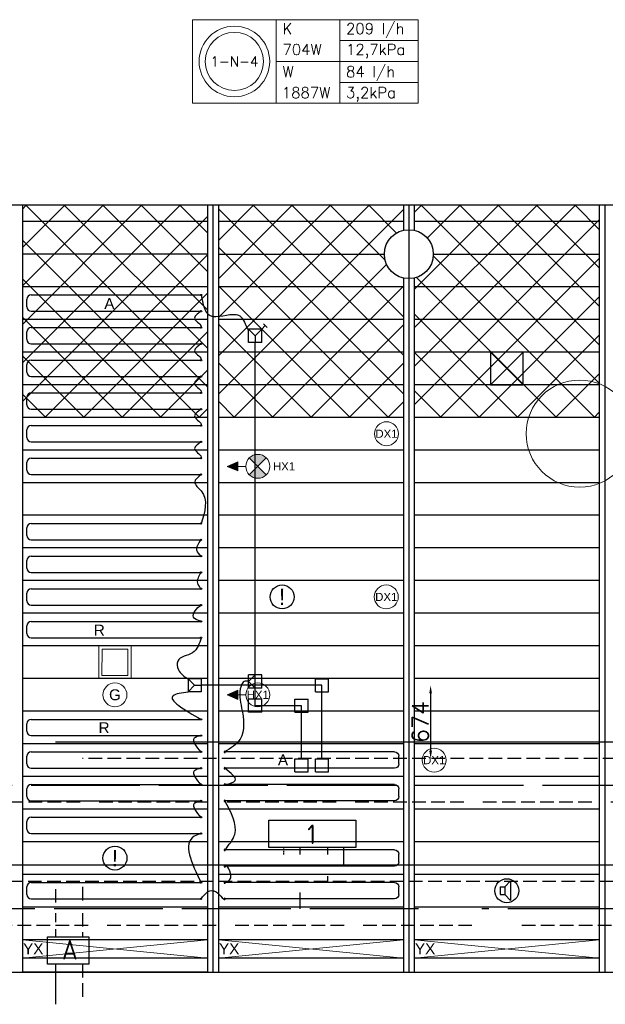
# Model space of a CAD drawing. Extents: x 7383 to 861143, y -570072 to -203000.
# Tile 9 of 30: x 432468 to 437848, y -257562 to -248513. Entities that reach past the tile are written whole.
import ezdxf
from ezdxf.enums import TextEntityAlignment as Align

# ---------------------------------------------------------------- set-up
doc = ezdxf.new("R2010")
doc.units = 0
doc.header["$LTSCALE"] = 25
for name, pattern in [('2322105', [47, 40, -7]), ('2322106', [47, 5, -2, 5, -2, 5, -2, 5, -2, 5, -2, 5, -7]), ('2322107', [2000, 1000, 1000]), ('2322108', [7, 5, -2]), ('DASHED', [0.75, 0.5, -0.25])]:
    doc.linetypes.add(name, pattern=pattern)
doc.layers.get('0').update_dxf_attribs({"linetype": 'CONTINUOUS'})
doc.layers.get('DEFPOINTS').update_dxf_attribs({"linetype": 'CONTINUOUS'})
for name, color, linetype in [('000Vermogens2', 7, 'CONTINUOUS'), ('60', 7, 'CONTINUOUS'), ('KP-bandraster', 5, 'CONTINUOUS'), ('KP-koppelingen', 6, 'CONTINUOUS'), ('KP-leidingen(aanvoer)', 5, 'CONTINUOUS'), ('KP-leidingen(retour)', 1, 'CONTINUOUS'), ('KP-Lucht aanvoer', 6, 'CONTINUOUS'), ('KP-lucht centreline', 2, 'CONTINUOUS'), ('KP-maatvoering', 7, 'CONTINUOUS'), ('KP-Melders', 3, 'CONTINUOUS'), ('KP-Oppervlak', 3, 'CONTINUOUS'), ('KP-panelen', 1, 'CONTINUOUS'), ('KP-registers', 4, 'CONTINUOUS'), ('KP-slangen', 7, 'CONTINUOUS'), ('KP-tekst', 7, 'CONTINUOUS'), ('SYM-W', 7, 'CONTINUOUS'), ('WB561---_ATT', 7, 'CONTINUOUS'), ('WL5501--', 130, 'CONTINUOUS'), ('WL5501--_GKW-A', 4, 'CONTINUOUS'), ('WL5501-GKW', 4, 'CONTINUOUS'), ('WL5502--', 130, 'CONTINUOUS'), ('WL561---_AANVOER', 10, 'CONTINUOUS'), ('WL561---_RETOUR', 10, 'CONTINUOUS')]:
    doc.layers.add(name, color=color, linetype=linetype)
for name, color, linetype, lineweight in [('KP-Aluminium', 8, 'CONTINUOUS', 18), ('KP-Lucht retour', 3, 'CONTINUOUS', 18), ('KP-Verlichting', 2, 'CONTINUOUS', 18)]:
    doc.layers.add(name, color=color, linetype=linetype, lineweight=lineweight)
doc.styles.add('arial', font='ARIAL.TTF')
doc.styles.add('ISO', font='ISO.SHX')
doc.styles.add('VERWOL-1', font='ROMANS.SHX')
doc.dimstyles.new('MARTIN', dxfattribs={"dimscale": 0, "dimtxt": 50, "dimasz": 75, "dimexe": 4, "dimexo": 4, "dimgap": 20, "dimtad": 1, "dimdec": 0, "dimrnd": 0.01, "dimzin": 1, "dimdsep": 46, "dimtxsty": 'VERWOL-1', "dimcen": -25, "dimdle": 1, "dimclrd": 7, "dimclre": 2, "dimclrt": 7, "dimadec": 0, "dimazin": 0, "dimtfac": 1, "dimtdec": 0, "dimtix": 1, "dimtofl": 0, "dimtmove": 0, "dimatfit": 3, "dimldrblk": 'OBLIQUE', "dimfxl": 0, "dimtvp": 33.333333, "dimtolj": 1, "dimtzin": 1, "dimarcsym": 0})

# ---------------------------------------------------------------- blocks, each defined once
blk = doc.blocks.new('A$C3C0C6C1A')
at = {"layer": '60', "color": 2, "linetype": 'Continuous'}
blk.add_lwpolyline([(11080.8, -6274.3), (11461.1, -6274.3), (11461.1, -6524.3), (11080.8, -6524.3)], close=True, dxfattribs=at)
at = {"layer": 'SYM-W', "color": 2, "linetype": 'Continuous'}
blk.add_lwpolyline([(13912.8, -5451.9), (13112.8, -5451.9), (13112.8, -5201.9), (13912.8, -5201.9)], close=True, dxfattribs=at)
at = {"layer": 'WL5501--', "linetype": '2322105'}
for p, q in [((22504.6, -4883.5), (10131.9, -4883.5)), ((13402.3, -5515.8), (13402.3, -5451.9)), ((13402.3, -6015.8), (13402.3, -5865.8)), ((14490.4, -6015.8), (5754.9, -6015.8)), ((18660.1, -6015.8), (15070.4, -6015.8))]:
    blk.add_line(p, q, dxfattribs=at)
at = {"layer": 'WL5501-GKW', "linetype": 'DASHED'}
blk.add_line((13252.3, -5515.8), (13252.3, -5451.9), dxfattribs=at)
at = {"layer": 'WL5502--', "linetype": '2322106'}
for p, q in [((10381.3, -5033.5), (22197.1, -5033.5)), ((5754.9, -6165.8), (14986.1, -6165.8)), ((15437.5, -6165.8), (19109.6, -6165.8))]:
    blk.add_line(p, q, dxfattribs=at)
at = {"layer": 'WL561---_AANVOER', "linetype": '2322107'}
for p, q in [((23059.7, -4483.5), (11153.1, -4483.5)), ((13802.3, -5615.8), (13802.3, -5451.9)), ((17496.3, -5615.8), (5757.3, -5615.8)), ((11153.1, -5836.4), (11153.1, -5957.9)), ((11153.1, -6056.5), (11153.1, -6137.6)), ((11153.1, -6204.4), (11153.1, -6274.4)), ((11153.1, -6524.1), (11153.1, -6894.1))]:
    blk.add_line(p, q, dxfattribs=at)
at = {"layer": 'WL561---_RETOUR', "linetype": '2322108'}
for p, q in [((22782.1, -4633.5), (11401.5, -4633.5)), ((13652.3, -5451.9), (13652.3, -5515.8)), ((28876.8, -5765.8), (5754.9, -5765.8)), ((13652.3, -5715.8), (13652.3, -5765.8)), ((11401.5, -5815.5), (11401.5, -5957.9)), ((11401.5, -6054.9), (11401.5, -6274.4)), ((11401.5, -6524.1), (11401.5, -6851.8))]:
    blk.add_line(p, q, dxfattribs=at)
at = {"layer": '60', "color": 1, "linetype": 'Continuous', "style": 'ISO'}
blk.add_text('1', height=180, dxfattribs=at).set_placement((13466.5, -5421.6))
at = {"layer": 'WL5501--_GKW-A', "color": 7, "linetype": 'Continuous', "style": 'ISO'}
blk.add_text('A', height=180, dxfattribs=at).set_placement((11212.6, -6482.7))
blk = doc.blocks.new('Register A')
at = {"layer": 'KP-registers', "linetype": 'Continuous'}
for p, q in [((50, 115), (50, 185)), ((90, 225), (1644, 225)), ((90, 75), (1644, 75))]:
    blk.add_line(p, q, dxfattribs=at)
for centre in [(1650, 225), (1650, 75)]:
    blk.add_circle(centre, 6, dxfattribs=at)
for centre, start, end in [((90, 185), 90, 180), ((90, 115), 180, 270)]:
    blk.add_arc(centre, 40, start, end, dxfattribs=at)
blk = doc.blocks.new('*D39')
at = {"layer": 'DEFPOINTS', "color": 0, "linetype": 'Continuous', "transparency": 16777216}
for p in [(435245.3, -254630.7), (435245.3, -255305), (436243.5, -255305)]:
    blk.add_point(p, dxfattribs=at)
at = {"layer": 'KP-maatvoering', "color": 7, "linetype": 'Continuous', "lineweight": -2, "transparency": 16777216}
blk.add_line((436243.5, -254705.7), (436243.5, -255230), dxfattribs=at)
at = {"layer": 'KP-maatvoering', "color": 7, "linetype": 'Continuous', "transparency": 16777216}
for points in [[(436231, -254705.7), (436256, -254705.7), (436243.5, -254630.7)], [(436231, -255230), (436256, -255230), (436243.5, -255305)]]:
    blk.add_solid(points, dxfattribs=at)
at = {"layer": 'KP-maatvoering', "color": 7, "linetype": 'Continuous', "transparency": 16777216, "insert": (436148.5, -254967.9), "char_height": 150, "attachment_point": 5, "rotation": 90, "style": 'VERWOL-1'}
blk.add_mtext('\\A1;674', dxfattribs=at)
blk = doc.blocks.new('_OBLIQUE')
at = {"color": 0, "linetype": 'ByBlock'}
blk.add_line((-0.5, -0.5), (0.5, 0.5), dxfattribs=at)

msp = doc.modelspace()

# ---------------------------------------------------------------- hatches: boundary and pattern name
at = {"layer": 'KP-Aluminium', "linetype": 'Continuous'}
h = msp.add_hatch(dxfattribs=at)
h.set_pattern_fill('ANSI37', color=256, scale=2000)
h.set_pattern_definition([(45, (234712.9, -13162.46), (-176.7767, 176.7767), []), (135, (234712.9, -13162.46), (-176.7767, -176.7767), [])])
h.paths.add_polyline_path([(434193.1, -250218.2), (432493.1, -250218.2), (432493.1, -250368.2), (434193.1, -250368.2)])
h.paths.add_polyline_path([(434193.1, -250368.2), (432493.1, -250368.2), (432493.1, -250668.2), (434193.1, -250668.2)])
h.paths.add_polyline_path([(434193.1, -250668.2), (432493.1, -250668.2), (432493.1, -250968.2), (434193.1, -250968.2)])
h.paths.add_polyline_path([(434193.1, -250968.2), (432493.1, -250968.2), (432493.1, -251268.2), (434193.1, -251268.2)])
h.paths.add_polyline_path([(434193.1, -251268.2), (432493.1, -251268.2), (432493.1, -251568.2), (434193.1, -251568.2)])
h.paths.add_polyline_path([(434193.1, -251568.2), (432493.1, -251568.2), (432493.1, -251868.2), (434193.1, -251868.2)])
h.paths.add_polyline_path([(434193.1, -251868.2), (432493.1, -251868.2), (432493.1, -252168.2), (434193.1, -252168.2)])
h = msp.add_hatch(dxfattribs=at)
h.set_pattern_fill('ANSI37', color=256, scale=2000)
h.set_pattern_definition([(45, (232912.9, -13162.46), (-176.7767, 176.7767), []), (135, (232912.9, -13162.46), (-176.7767, -176.7767), [])])
h.paths.add_polyline_path([(435993.1, -250218.2), (434293.1, -250218.2), (434293.1, -250368.2), (435993.1, -250368.2)])
h.paths.add_polyline_path([(435993.1, -250448.8), (435993.1, -250368.2), (434293.1, -250368.2), (434293.1, -250668.2), (435818.1, -250668.2, -0.350001)])
h.paths.add_polyline_path([(435818.1, -250668.2), (434293.1, -250668.2), (434293.1, -250968.2), (435993.1, -250968.2), (435993.1, -250887.6, -0.350001)])
h.paths.add_polyline_path([(435993.1, -250968.2), (434293.1, -250968.2), (434293.1, -251268.2), (435993.1, -251268.2)])
h.paths.add_polyline_path([(435993.1, -251268.2), (434293.1, -251268.2), (434293.1, -251568.2), (435993.1, -251568.2)])
h.paths.add_polyline_path([(435993.1, -251568.2), (434293.1, -251568.2), (434293.1, -251868.2), (435993.1, -251868.2)])
h.paths.add_polyline_path([(435993.1, -251868.2), (434293.1, -251868.2), (434293.1, -252168.2), (435993.1, -252168.2)])
h = msp.add_hatch(dxfattribs=at)
h.set_pattern_fill('ANSI37', color=256, scale=2000)
h.set_pattern_definition([(45, (240112.9, -13162.46), (-176.7767, 176.7767), []), (135, (240112.9, -13162.46), (-176.7767, -176.7767), [])])
h.paths.add_polyline_path([(437793.1, -250218.2), (436093.1, -250218.2), (436093.1, -250368.2), (437793.1, -250368.2)])
h.paths.add_polyline_path([(437793.1, -250368.2), (436093.1, -250368.2), (436093.1, -250448.8, -0.350001), (436268.1, -250668.2), (437793.1, -250668.2)])
h.paths.add_polyline_path([(437793.1, -250668.2), (436268.1, -250668.2, -0.350001), (436093.1, -250887.6), (436093.1, -250968.2), (437793.1, -250968.2)])
h.paths.add_polyline_path([(437793.1, -250968.2), (436093.1, -250968.2), (436093.1, -251268.2), (437793.1, -251268.2)])
h.paths.add_polyline_path([(437793.1, -251268.2), (436093.1, -251268.2), (436093.1, -251568.2), (437793.1, -251568.2)])
h.paths.add_polyline_path([(437793.1, -251568.2), (436093.1, -251568.2), (436093.1, -251868.2), (437793.1, -251868.2)])
h.paths.add_polyline_path([(437793.1, -251868.2), (436093.1, -251868.2), (436093.1, -252168.2), (437793.1, -252168.2)])
at = {"layer": 'KP-Verlichting', "linetype": 'Continuous'}
h = msp.add_hatch(color=256, dxfattribs=at)
h.paths.add_polyline_path([(434577.3, -252540.4), (434655.1, -252618.2), (434732.9, -252540.4, 0.414214)])
h.paths.add_polyline_path([(434577.3, -252695.9, 0.414214), (434732.9, -252695.9), (434655.1, -252618.2)])
h = msp.add_hatch(color=256, dxfattribs=at)
h.paths.add_polyline_path([(434373.2, -252618.2), (434471, -252618.2), (434471, -252576.1)])
h.paths.add_polyline_path([(434373.2, -252618.2), (434471, -252660.2), (434471, -252618.2)])
h = msp.add_hatch(color=256, dxfattribs=at)
h.paths.add_polyline_path([(434373.2, -254718.2), (434471, -254718.2), (434471, -254676.1)])
h.paths.add_polyline_path([(434373.2, -254718.2), (434471, -254760.2), (434471, -254718.2)])

# ---------------------------------------------------------------- linework, layer by layer
at = {"layer": '000Vermogens2', "linetype": 'Continuous', "lineweight": 0}
for p, q in [((434056.8, -248513.1), (434056.8, -249280.9)), ((434056.8, -248513.1), (436129.7, -248513.1)), ((434824.7, -248513.1), (434824.7, -249280.9)), ((434824.7, -248513.1), (434824.7, -249280.9)), ((435410, -248897), (435410, -248513.1)), ((436129.7, -248513.1), (436129.7, -249280.9)), ((435410, -248705.1), (436129.7, -248705.1)), ((434824.7, -248897), (436129.7, -248897)), ((435410, -248897), (435410, -249280.9)), ((435410, -249089), (436129.7, -249089)), ((434056.8, -249280.9), (436129.7, -249280.9))]:
    msp.add_line(p, q, dxfattribs=at)
for radius in [324.2, 267.6]:
    msp.add_circle((434440.8, -248897), radius, dxfattribs=at)
at = {"layer": 'KP-bandraster', "linetype": 'Continuous'}
for p, q in [((432493.1, -250218.2), (432493.1, -257268.2)), ((434193.1, -250218.2), (434193.1, -257268.2)), ((434293.1, -250218.2), (434293.1, -257268.2)), ((435993.1, -250218.2), (435993.1, -250448.8)), ((436093.1, -250218.2), (436093.1, -250448.8)), ((437793.1, -250218.2), (437793.1, -257268.2)), ((435993.1, -250887.6), (435993.1, -257268.2)), ((436093.1, -250887.6), (436093.1, -257268.2))]:
    msp.add_line(p, q, dxfattribs=at)
msp.add_circle((436043.1, -250668.2), 225, dxfattribs=at)
at = {"layer": 'KP-koppelingen', "linetype": 'Continuous'}
for p, q in [((434571.5, -251478.6), (434571.5, -251356.9)), ((434693.2, -251357), (434571.5, -251356.9)), ((434571.5, -251356.9), (434632.3, -251417.8)), ((434632.3, -251417.8), (434693.2, -251357)), ((434693.1, -251478.6), (434693.2, -251357)), ((434632.3, -251417.8), (434632.3, -251478.6)), ((434693.1, -251478.6), (434571.5, -251478.6)), ((434693.1, -254535.7), (434571.5, -254535.7)), ((434571.5, -254657.4), (434571.5, -254535.7)), ((434632.3, -254535.7), (434571.5, -254596.6)), ((434632.3, -254657.4), (434632.3, -254535.7)), ((434693.1, -254657.3), (434693.1, -254535.7)), ((434014.6, -254569.9), (434014.5, -254691.5)), ((434014.5, -254691.5), (434075.4, -254630.7)), ((434136.2, -254569.9), (434014.6, -254569.9)), ((434075.4, -254630.7), (434014.6, -254569.9)), ((434075.4, -254630.7), (434136.2, -254630.7)), ((434136.2, -254569.9), (434136.2, -254691.6)), ((434571.5, -254596.6), (434632.3, -254657.4)), ((435184.5, -254691.6), (435184.5, -254569.9)), ((435184.5, -254569.9), (435306.1, -254569.9)), ((435306.1, -254691.6), (435306.1, -254569.9)), ((434136.2, -254691.6), (434014.5, -254691.5)), ((434693.1, -254657.3), (434571.5, -254657.4)), ((435184.5, -254691.6), (435306.1, -254691.6)), ((434693.1, -254757.1), (434571.5, -254757.1)), ((434571.5, -254878.8), (434571.5, -254757.1)), ((434693.1, -254878.8), (434693.1, -254757.1)), ((434997.3, -254878.8), (434997.3, -254757.1)), ((434997.3, -254757.1), (435118.9, -254757.1)), ((435118.9, -254878.8), (435118.9, -254757.1)), ((434693.1, -254878.8), (434571.5, -254878.8)), ((434997.3, -254878.8), (435118.9, -254878.8)), ((434997.3, -255426.6), (434997.3, -255305)), ((434997.3, -255305), (435118.9, -255305)), ((435118.9, -255426.6), (435118.9, -255305)), ((435184.5, -255426.6), (435184.5, -255305)), ((435184.5, -255305), (435306.1, -255305)), ((435306.1, -255426.6), (435306.1, -255305)), ((434997.3, -255426.6), (435118.9, -255426.6)), ((435184.5, -255426.6), (435306.1, -255426.6))]:
    msp.add_line(p, q, dxfattribs=at)
at = {"layer": 'KP-leidingen(aanvoer)', "linetype": 'Continuous'}
for p, q in [((434632.3, -254817.9), (434632.3, -251478.6)), ((435058.1, -254817.9), (434632.3, -254817.9)), ((435058.1, -255305), (435058.1, -254817.9))]:
    msp.add_line(p, q, dxfattribs=at)
at = {"layer": 'KP-leidingen(retour)', "linetype": 'Continuous'}
for p, q in [((435245.3, -254630.7), (434136.2, -254630.7)), ((435245.3, -255305), (435245.3, -254630.7))]:
    msp.add_line(p, q, dxfattribs=at)
at = {"layer": 'KP-Lucht aanvoer', "linetype": 'Continuous'}
for p, q in [((436793.2, -251568.2), (436793, -251868.2)), ((436793, -251868.2), (437092.9, -251568.2)), ((437092.9, -251568.2), (436793.2, -251568.2)), ((436793.2, -251568.2), (437093, -251868.2)), ((437093, -251868.2), (437092.9, -251568.2)), ((436793, -251868.2), (437093, -251868.2))]:
    msp.add_line(p, q, dxfattribs=at)
at = {"layer": 'KP-lucht centreline', "linetype": 'Continuous'}
for p, q in [((434243.1, -250218.2), (434243.1, -257268.2)), ((436043.1, -250218.2), (436043.1, -257268.2)), ((437843.1, -250218.2), (437843.1, -257268.2))]:
    msp.add_line(p, q, dxfattribs=at)
at = {"layer": 'KP-Lucht retour', "linetype": 'Continuous'}
for p, q in [((433195.6, -254268.5), (433195.2, -254568.5)), ((433491.4, -254268.5), (433195.6, -254268.5)), ((433491.7, -254568.5), (433491.4, -254268.5)), ((433224.3, -254297.7), (433224.1, -254539.3)), ((433224.3, -254297.7), (433462.6, -254297.7)), ((433462.8, -254539.3), (433462.6, -254297.7)), ((433224.1, -254539.3), (433462.8, -254539.3)), ((433195.2, -254568.5), (433423.2, -254568.5)), ((433423.2, -254568.5), (433491.7, -254568.5))]:
    msp.add_line(p, q, dxfattribs=at)
at = {"layer": 'KP-Melders', "linetype": 'Continuous'}
for p, q in [((436926.2, -256483.7), (436978.3, -256428.4)), ((436978.3, -256428.4), (436978.3, -256609.1)), ((436883.2, -256483.7), (436926.2, -256483.7)), ((436883.2, -256483.7), (436883.2, -256553.7)), ((436926.2, -256483.7), (436926.2, -256553.7)), ((436883.2, -256553.7), (436926.2, -256553.7)), ((436883.2, -256553.7), (436926.2, -256553.7)), ((436926.2, -256553.7), (436978.3, -256609.1))]:
    msp.add_line(p, q, dxfattribs=at)
for centre in [(434878.7, -253818.2), (433343.1, -256218.2), (436943.1, -256518.2)]:
    msp.add_circle(centre, 110, dxfattribs=at)
at = {"layer": 'KP-Oppervlak', "linetype": 'Continuous'}
for p, q in [((490493.1, -250218.2), (421193.1, -250218.2)), ((428793.1, -257268.2), (439693.3, -257268.2))]:
    msp.add_line(p, q, dxfattribs=at)
at = {"layer": 'KP-panelen', "linetype": 'Continuous'}
for p, q in [((434193.1, -250368.2), (432493.1, -250368.2)), ((435993.1, -250368.2), (434293.1, -250368.2)), ((437793.1, -250368.2), (436093.1, -250368.2)), ((434193.1, -250668.2), (432493.1, -250668.2)), ((434293.1, -250668.2), (435818.1, -250668.2)), ((436268.1, -250668.2), (437793.1, -250668.2)), ((434193.1, -250968.2), (432493.1, -250968.2)), ((435993.1, -250968.2), (434293.1, -250968.2)), ((437793.1, -250968.2), (436093.1, -250968.2)), ((434193.1, -251268.2), (432493.1, -251268.2)), ((435993.1, -251268.2), (434293.1, -251268.2)), ((437793.1, -251268.2), (436093.1, -251268.2)), ((434193.1, -251568.2), (432493.1, -251568.2)), ((435993.1, -251568.2), (434293.1, -251568.2)), ((437793.1, -251568.2), (436093.1, -251568.2)), ((434193.1, -251868.2), (432493.1, -251868.2)), ((435993.1, -251868.2), (434293.1, -251868.2)), ((437793.1, -251868.2), (436093.1, -251868.2)), ((434193.1, -252168.2), (432493.1, -252168.2)), ((435993.1, -252168.2), (434293.1, -252168.2)), ((437793.1, -252168.2), (436093.1, -252168.2)), ((434193.1, -252468.2), (432493.1, -252468.2)), ((435993.1, -252468.2), (434293.1, -252468.2)), ((437793.1, -252468.2), (436093.1, -252468.2)), ((434193.1, -252768.2), (432493.1, -252768.2)), ((435993.1, -252768.2), (434293.1, -252768.2)), ((437793.1, -252768.2), (436093.1, -252768.2)), ((434193.1, -253068.2), (432493.1, -253068.2)), ((435993.1, -253068.2), (434293.1, -253068.2)), ((437793.1, -253068.2), (436093.1, -253068.2)), ((434193.1, -253368.2), (432493.1, -253368.2)), ((435993.1, -253368.2), (434293.1, -253368.2)), ((437793.1, -253368.2), (436093.1, -253368.2)), ((434193.1, -253668.2), (432493.1, -253668.2)), ((435993.1, -253668.2), (434293.1, -253668.2)), ((437793.1, -253668.2), (436093.1, -253668.2)), ((434193.1, -253968.2), (432493.1, -253968.2)), ((435993.1, -253968.2), (434293.1, -253968.2)), ((437793.1, -253968.2), (436093.1, -253968.2)), ((434193.1, -254268.2), (432493.1, -254268.2)), ((435993.1, -254268.2), (434293.1, -254268.2)), ((437793.1, -254268.2), (436093.1, -254268.2)), ((434193.1, -254568.2), (432493.1, -254568.2)), ((435993.1, -254568.2), (434293.1, -254568.2)), ((437793.1, -254568.2), (436093.1, -254568.2)), ((434193.1, -254868.2), (432493.1, -254868.2)), ((435993.1, -254868.2), (434293.1, -254868.2)), ((437793.1, -254868.2), (436093.1, -254868.2)), ((434193.1, -255168.2), (432493.1, -255168.2)), ((435993.1, -255168.2), (434293.1, -255168.2)), ((437793.1, -255168.2), (436093.1, -255168.2)), ((434193.1, -255468.2), (432493.1, -255468.2)), ((435993.1, -255468.2), (434293.1, -255468.2)), ((437793.1, -255468.2), (436093.1, -255468.2)), ((434193.1, -255768.2), (432493.1, -255768.2)), ((435993.1, -255768.2), (434293.1, -255768.2)), ((437793.1, -255768.2), (436093.1, -255768.2)), ((434193.1, -256068.2), (432493.1, -256068.2)), ((435993.1, -256068.2), (434293.1, -256068.2)), ((437793.1, -256068.2), (436093.1, -256068.2)), ((434193.1, -256368.2), (432493.1, -256368.2)), ((435993.1, -256368.2), (434293.1, -256368.2)), ((437793.1, -256368.2), (436093.1, -256368.2)), ((434193.1, -256668.2), (432493.1, -256668.2)), ((435993.1, -256668.2), (434293.1, -256668.2)), ((437793.1, -256668.2), (436093.1, -256668.2)), ((434193.1, -256968.2), (432493.1, -256968.2)), ((434193.1, -256968.2), (432493.1, -256968.2)), ((435993.1, -256968.2), (434293.1, -256968.2)), ((437793.1, -256968.2), (436093.1, -256968.2)), ((437793.1, -256968.2), (436093.1, -256968.2)), ((437793.1, -256968.2), (436093.1, -256968.2)), ((434193.1, -257138.2), (432493.1, -257138.2)), ((435993.1, -257138.2), (434293.1, -257138.2)), ((437793.1, -257138.2), (436093.1, -257138.2)), ((434193.1, -257268.2), (432493.1, -257268.2))]:
    msp.add_line(p, q, dxfattribs=at)
at = {"layer": 'KP-slangen', "linetype": 'Continuous'}
for p, q in [((434693.2, -251357), (434724.7, -251324.7)), ((434740.9, -251340.5), (434708.6, -251308.9))]:
    msp.add_line(p, q, dxfattribs=at)
for points in [[(434133.9, -251043.2), (434218, -251232.5), (434458.3, -251223.3), (434533.8, -251294.1), (434571.5, -251356.9), (434572.3, -251354.1)], [(434133.9, -251193.2), (434076.3, -251264.2), (434133.9, -251343.2), (434131.7, -251347.3)], [(434133.9, -251493.2), (434076.3, -251564.2), (434133.9, -251643.2), (434131.7, -251647.3)], [(434133.9, -251793.2), (434076.3, -251864.2), (434133.9, -251943.2), (434131.7, -251947.3)], [(434133.9, -252093.2), (434076.3, -252164.2), (434133.9, -252243.2), (434131.7, -252247.3)], [(434133.9, -252393.2), (434076.3, -252464.2), (434133.9, -252543.2), (434131.7, -252547.3)], [(434133.9, -252693.2), (434076.3, -252764.2), (434133.9, -252843.2), (434133.9, -253143.2)], [(434133.9, -253443.2), (434096.9, -253389.3), (434133.9, -253293.2)], [(434133.9, -253743.2), (434104.2, -253691.2), (434133.9, -253593.2)], [(434133.9, -254043.2), (434063.7, -254003.5), (434133.9, -253893.2), (434134.7, -253892.7)], [(434134.5, -254194.2), (434056.5, -254331), (433919.6, -254407.3), (433926.5, -254486.9), (434014.9, -254571.8)], [(434573, -254594.3), (434531.4, -254594.3), (434501.9, -254637.6), (434507.1, -254840.3), (434495, -255124.4), (434351.1, -255242.2)], [(434016.6, -254693.1), (433878, -254726), (434134.5, -254944.3)], [(434134.5, -255091.5), (434072.1, -255117.5), (434132.8, -255245.7)], [(434134.5, -255391.5), (434072.1, -255417.5), (434132.8, -255545.7)], [(434358.3, -255543.2), (434448.3, -255504.8), (434352.3, -255393.2)], [(434134.5, -255691.5), (434072.1, -255717.5), (434132.8, -255845.7)], [(434352.3, -256143.2), (434443.1, -256002), (434352.3, -255693.2)], [(434134.5, -255991.5), (434072.1, -256017.5), (434133.9, -256443.2)], [(434352.3, -256443.2), (434406.6, -256399.6), (434358.3, -256293.2), (434356.3, -256300.8)], [(434133.9, -256593.2), (434273.1, -256529.5), (434352.3, -256593.2), (434351.1, -256588.4)]]:
    msp.add_spline(points, degree=3, dxfattribs=at)
at = {"layer": 'KP-Verlichting', "linetype": 'Continuous'}
for p, q in [((434732.9, -252695.9), (434577.3, -252540.4)), ((434577.3, -252695.9), (434732.9, -252540.4)), ((434373.2, -252618.2), (434471, -252576.1)), ((434545.1, -252618.2), (434373.2, -252618.2)), ((434373.2, -252618.2), (434471, -252660.2)), ((434471, -252660.2), (434471, -252576.1)), ((434373.2, -254718.2), (434471, -254676.1)), ((434545.1, -254718.2), (434373.2, -254718.2)), ((434373.2, -254718.2), (434471, -254760.2)), ((434471, -254760.2), (434471, -254676.1)), ((432493.1, -257138.2), (434193.1, -256968.2)), ((432493.1, -256968.2), (434193.1, -257138.2)), ((434293.1, -257138.2), (435993.1, -256968.2)), ((434293.1, -256968.2), (435993.1, -257138.2)), ((436093.1, -257138.2), (437793.1, -256968.2)), ((436093.1, -256968.2), (437793.1, -257138.2))]:
    msp.add_line(p, q, dxfattribs=at)
for centre, radius in [((437612.8, -252317.3), 491.8), ((435837.9, -252318.2), 110), ((434655.1, -252618.2), 110), ((434655.1, -252618.2), 110), ((435835.9, -253818.2), 110), ((433343.1, -254718.2), 110), ((434655.1, -254718.2), 110), ((436276.5, -255318.2), 110)]:
    msp.add_circle(centre, radius, dxfattribs=at)

# ---------------------------------------------------------------- block references
at = {"layer": 'KP-registers', "linetype": 'Continuous'}
for p in [(432483.9, -251268.2), (432483.9, -251568.2), (432483.9, -251868.2), (432483.9, -252168.2), (432483.9, -252468.2), (432483.9, -252768.2), (432483.9, -253368.2), (432483.9, -253668.2), (432483.9, -253968.2), (432483.9, -254268.2), (432483.9, -255168.2), (432483.9, -255468.2), (432483.9, -255768.2), (432483.9, -256068.2), (432483.9, -256668.2)]:
    msp.add_blockref('Register A', p, dxfattribs=at)
at = {"layer": 'KP-registers', "linetype": 'Continuous', "xscale": -1}
for p in [(436002.3, -255468.2), (436002.3, -255768.2), (436002.3, -256368.2), (436002.3, -256668.2)]:
    msp.add_blockref('Register A', p, dxfattribs=at)
at = {"layer": 'WB561---_ATT', "linetype": 'Continuous'}
msp.add_blockref('A$C3C0C6C1A', (421643.1, -250668.2), dxfattribs=at)

# ---------------------------------------------------------------- texts
at = {"layer": '000Vermogens2', "linetype": 'Continuous', "lineweight": 0, "style": 'VERWOL-1'}
for s, p in [('K', (434882.5, -248645.2)), ('209 l/h', (435466.2, -248645.2)), ('704W', (434882.5, -248837.1)), ('12,7kPa', (435466.2, -248837.1)), ('W', (434882.5, -249041.5)), ('84 l/h', (435466.2, -249041.5)), ('1887W', (434876.4, -249233.4)), ('3,2kPa', (435466.2, -249233.4))]:
    msp.add_text(s, height=100, dxfattribs=at).set_placement(p)
msp.add_text('1-N-4', height=90, dxfattribs=at).set_placement((434440.8, -248897), align=Align.MIDDLE_CENTER)
at = {"layer": 'KP-Melders', "linetype": 'Continuous', "char_height": 150, "attachment_point": 5, "style": 'arial'}
for insert in [(434878.7, -253818.2), (433343.1, -256218.2)]:
    msp.add_mtext('\\A1;!', dxfattribs=dict(at, insert=insert))
at = {"layer": 'KP-tekst', "linetype": 'Continuous', "char_height": 100, "attachment_point": 5, "style": 'arial'}
for s, insert in [('\\A1;A', (433291.7, -251121.9)), ('\\A1;R', (433199.6, -254123)), ('\\A1;R', (433243, -255019.7)), ('\\A1;A', (434887.1, -255315.7))]:
    msp.add_mtext(s, dxfattribs=dict(at, insert=insert))
at = {"layer": 'KP-Verlichting', "linetype": 'Continuous', "attachment_point": 5, "style": 'arial'}
for s, insert, char_height in [('\\A1;DX1', (435837.9, -252318.2), 75), ('\\A1;HX1', (434896.7, -252618.2), 75), ('\\A1;DX1', (435835.9, -253818.2), 75), ('\\A1;G', (433343.1, -254718.2), 100), ('\\A1;HX1', (434655.1, -254718.2), 75), ('\\A1;DX1', (436276.5, -255318.2), 75), ('\\A1;YX', (432592.7, -257051.8), 100), ('\\A1;YX', (434392.7, -257051.8), 100), ('\\A1;YX', (436192.7, -257051.8), 100)]:
    msp.add_mtext(s, dxfattribs=dict(at, insert=insert, char_height=char_height))

# ---------------------------------------------------------------- dimensions: what is measured, and where the dimension line sits
at = {"layer": 'KP-maatvoering', "linetype": 'Continuous'}
dim = msp.add_linear_dim(base=(436243.5, -255305), p1=(435245.3, -254630.7), p2=(435245.3, -255305), angle=90, dimstyle='MARTIN', override={"dimscale": 1, "dimtxt": 150, "dimse1": 1, "dimse2": 1}, dxfattribs=at)
dim.commit()
dim.dimension.update_dxf_attribs({"geometry": '*D39', "text_midpoint": (436148.5, -254967.9)})

doc.saveas('drawing.dxf')
